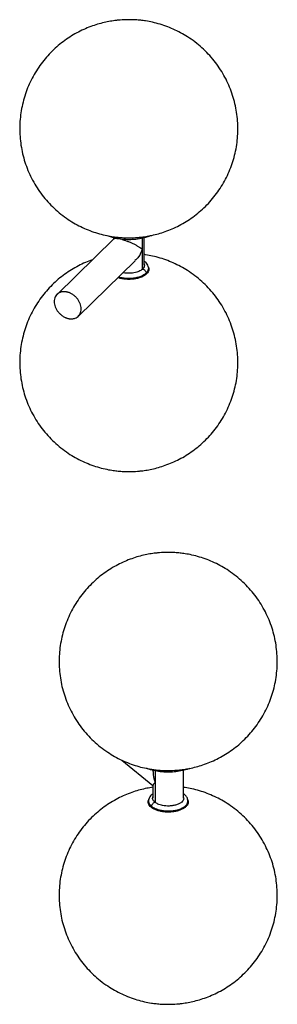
# Paper-space layout '_Trimétrica' of a CAD drawing. Header units: inches. Extents: x -13.5 to 23.6, y -11.6 to 42.2.
# Tile 2 of 4: x 3.1 to 7.7, y -6.5 to 11.3. Entities that reach past the tile are written whole.
import ezdxf

# ---------------------------------------------------------------- set-up
doc = ezdxf.new("R2010")
doc.units = ezdxf.units.IN
doc.header["$MEASUREMENT"] = 0

psp = doc.layouts.new('_Trimétrica')

# ---------------------------------------------------------------- linework, layer by layer
at = {"color": 7, "linetype": 'Continuous', "lineweight": 25}
for p, q in [((4.764, 7.313), (3.74, 6.313)), ((4.643, 7.374), (4.734, 7.343)), ((4.759, 7.338), (4.759, 7.308)), ((5.278, 7.331), (5.278, 6.771)), ((5.31, 6.837), (5.31, 7.338)), ((4.124, 5.918), (5.149, 6.919)), ((5.392, 6.8), (5.386, 6.817)), ((4.909, -2.096), (5.47, -2.555)), ((5.47, -2.279), (5.47, -2.301)), ((5.512, -2.288), (5.512, -2.854)), ((6.021, -2.779), (6.021, -2.278)), ((6.131, -2.244), (6.088, -2.261)), ((5.47, -2.548), (5.47, -2.779)), ((5.393, -2.799), (5.388, -2.816)), ((6.033, -2.709), (6.021, -2.702)), ((6.092, -2.8), (6.09, -2.791)), ((6.102, -2.816), (6.097, -2.799))]:
    psp.add_line(p, q, dxfattribs=at)
for points, knots in [([(5.034, 11.271), (4.982, 11.269), (4.907, 11.268), (4.796, 11.257), (4.701, 11.243), (4.587, 11.22), (4.468, 11.189), (4.344, 11.147), (4.218, 11.095), (4.092, 11.032), (3.968, 10.959), (3.848, 10.875), (3.732, 10.781), (3.623, 10.677), (3.522, 10.565), (3.428, 10.444), (3.344, 10.315), (3.27, 10.18), (3.207, 10.039), (3.155, 9.893), (3.114, 9.743), (3.085, 9.59), (3.068, 9.434), (3.064, 9.278), (3.072, 9.122), (3.093, 8.966), (3.126, 8.812), (3.171, 8.661), (3.228, 8.514), (3.297, 8.372), (3.378, 8.235), (3.47, 8.104), (3.572, 7.981), (3.685, 7.866), (3.808, 7.759), (3.936, 7.666), (4.067, 7.586), (4.198, 7.518), (4.332, 7.461), (4.468, 7.415), (4.601, 7.38), (4.719, 7.358), (4.822, 7.344), (4.923, 7.336), (4.995, 7.334), (5.034, 7.334)], [0, 0, 0, 0, 0.025623, 0.036215, 0.053872, 0.072426, 0.092533, 0.113733, 0.135812, 0.158585, 0.181902, 0.205644, 0.229718, 0.254049, 0.278581, 0.303272, 0.328088, 0.353005, 0.378005, 0.403074, 0.428202, 0.453382, 0.478608, 0.503878, 0.529191, 0.554547, 0.579948, 0.605399, 0.630907, 0.656482, 0.682138, 0.707895, 0.733782, 0.759842, 0.786136, 0.812761, 0.836618, 0.860408, 0.884067, 0.90745, 0.930165, 0.950713, 0.965306, 0.980784, 1, 1, 1, 1]), ([(5.034, 7.334), (5.087, 7.335), (5.162, 7.336), (5.272, 7.347), (5.368, 7.361), (5.482, 7.384), (5.601, 7.416), (5.725, 7.457), (5.851, 7.509), (5.977, 7.572), (6.101, 7.645), (6.221, 7.729), (6.337, 7.823), (6.446, 7.927), (6.547, 8.04), (6.641, 8.161), (6.725, 8.289), (6.799, 8.424), (6.862, 8.565), (6.914, 8.711), (6.955, 8.861), (6.984, 9.015), (7.001, 9.17), (7.005, 9.326), (6.997, 9.483), (6.976, 9.638), (6.943, 9.792), (6.898, 9.943), (6.841, 10.09), (6.772, 10.232), (6.691, 10.369), (6.599, 10.5), (6.497, 10.623), (6.384, 10.738), (6.261, 10.845), (6.133, 10.938), (6.002, 11.019), (5.871, 11.086), (5.737, 11.143), (5.601, 11.189), (5.467, 11.224), (5.35, 11.246), (5.247, 11.26), (5.146, 11.269), (5.074, 11.27), (5.034, 11.271)], [0, 0, 0, 0, 0.025623, 0.036215, 0.053872, 0.072426, 0.092533, 0.113733, 0.135812, 0.158585, 0.181902, 0.205644, 0.229718, 0.254049, 0.278581, 0.303272, 0.328088, 0.353005, 0.378005, 0.403074, 0.428202, 0.453382, 0.478608, 0.503878, 0.529191, 0.554547, 0.579948, 0.605399, 0.630907, 0.656482, 0.682138, 0.707895, 0.733782, 0.759842, 0.786136, 0.812761, 0.836618, 0.860408, 0.884067, 0.90745, 0.930165, 0.950713, 0.965306, 0.980784, 1, 1, 1, 1]), ([(4.734, 7.343), (4.772, 7.334), (4.849, 7.316), (4.974, 7.304), (5.101, 7.304), (5.226, 7.318), (5.336, 7.34), (5.397, 7.363), (5.424, 7.373)], [0, 0, 0, 0, 0.172765, 0.34553, 0.518295, 0.69106, 0.863825, 1, 1, 1, 1]), ([(4.906, 7.302), (4.89, 7.306), (4.859, 7.314), (4.82, 7.32), (4.79, 7.321), (4.769, 7.319), (4.768, 7.312), (4.768, 7.31)], [0, 0, 0, 0, 0.194829, 0.396733, 0.611096, 0.840722, 1, 1, 1, 1]), ([(5.278, 7.125), (5.276, 7.127), (5.273, 7.13), (5.269, 7.133), (5.263, 7.138), (5.257, 7.142), (5.245, 7.151), (5.23, 7.16), (5.204, 7.177), (5.168, 7.197), (5.118, 7.222), (5.073, 7.243), (5.036, 7.258), (5.009, 7.269), (4.982, 7.278), (4.96, 7.286), (4.943, 7.291), (4.93, 7.295), (4.918, 7.299), (4.91, 7.301), (4.906, 7.302)], [0, 0, 0, 0, 0.029623, 0.053849, 0.072678, 0.1109, 0.145005, 0.220463, 0.287248, 0.424184, 0.553992, 0.675617, 0.733922, 0.789341, 0.843858, 0.896501, 0.922651, 0.948578, 0.97434, 1, 1, 1, 1]), ([(5.278, 7.125), (5.259, 7.079), (5.228, 7.002), (5.169, 6.944), (5.146, 6.922)], [0, 0, 0, 0, 0.612057, 1, 1, 1, 1]), ([(4.38, 6.938), (4.369, 6.934), (4.314, 6.916), (4.218, 6.875), (4.092, 6.813), (3.968, 6.739), (3.848, 6.655), (3.732, 6.561), (3.623, 6.458), (3.522, 6.345), (3.428, 6.224), (3.344, 6.096), (3.27, 5.96), (3.207, 5.819), (3.155, 5.673), (3.114, 5.523), (3.085, 5.37), (3.068, 5.215), (3.064, 5.058), (3.072, 4.902), (3.093, 4.746), (3.126, 4.593), (3.171, 4.442), (3.228, 4.295), (3.297, 4.152), (3.378, 4.015), (3.47, 3.885), (3.572, 3.761), (3.685, 3.646), (3.808, 3.54), (3.936, 3.446), (4.067, 3.366), (4.198, 3.299), (4.332, 3.242), (4.468, 3.195), (4.601, 3.161), (4.719, 3.138), (4.822, 3.125), (4.923, 3.116), (4.995, 3.115), (5.034, 3.114)], [0, 0, 0, 0, 0.006531, 0.031281, 0.056808, 0.082945, 0.10956, 0.136545, 0.163819, 0.191319, 0.218996, 0.246814, 0.274745, 0.302769, 0.330871, 0.359038, 0.387263, 0.415541, 0.443868, 0.472242, 0.500665, 0.529139, 0.557668, 0.586262, 0.61493, 0.643689, 0.672562, 0.701581, 0.730792, 0.760267, 0.790112, 0.816855, 0.843523, 0.870043, 0.896255, 0.921718, 0.944751, 0.961109, 0.978459, 1, 1, 1, 1]), ([(5.034, 3.114), (5.087, 3.115), (5.162, 3.117), (5.272, 3.128), (5.368, 3.141), (5.482, 3.164), (5.601, 3.196), (5.725, 3.238), (5.851, 3.29), (5.977, 3.352), (6.101, 3.426), (6.221, 3.51), (6.337, 3.604), (6.446, 3.707), (6.547, 3.82), (6.641, 3.941), (6.725, 4.069), (6.799, 4.205), (6.862, 4.346), (6.914, 4.492), (6.955, 4.642), (6.984, 4.795), (7.001, 4.95), (7.005, 5.107), (6.997, 5.263), (6.976, 5.419), (6.943, 5.572), (6.898, 5.723), (6.841, 5.87), (6.772, 6.013), (6.691, 6.15), (6.599, 6.28), (6.497, 6.403), (6.384, 6.519), (6.261, 6.625), (6.133, 6.719), (6.002, 6.799), (5.871, 6.866), (5.737, 6.923), (5.601, 6.97), (5.467, 7.004), (5.371, 7.023), (5.319, 7.03), (5.31, 7.031)], [0, 0, 0, 0, 0.026823, 0.037911, 0.056395, 0.075817, 0.096866, 0.119058, 0.142171, 0.16601, 0.190419, 0.215273, 0.240473, 0.265943, 0.291624, 0.317471, 0.343449, 0.369533, 0.395703, 0.421946, 0.448251, 0.474609, 0.501016, 0.52747, 0.553967, 0.58051, 0.607101, 0.633743, 0.660446, 0.687218, 0.714075, 0.741038, 0.768137, 0.795417, 0.822942, 0.850814, 0.875788, 0.900692, 0.925458, 0.949936, 0.973714, 0.995225, 1, 1, 1, 1]), ([(5.283, 6.77), (5.268, 6.758), (5.236, 6.732), (5.168, 6.708), (5.098, 6.695), (5.035, 6.692), (4.976, 6.694), (4.943, 6.702), (4.93, 6.704)], [0, 0, 0, 0, 0.192977, 0.437077, 0.579925, 0.734866, 0.899064, 1, 1, 1, 1]), ([(5.31, 6.863), (5.311, 6.862), (5.32, 6.844), (5.316, 6.811), (5.293, 6.782), (5.283, 6.77)], [0, 0, 0, 0, 0.030174, 0.571804, 1, 1, 1, 1]), ([(5.283, 6.77), (5.29, 6.768), (5.297, 6.765), (5.312, 6.756), (5.319, 6.751), (5.331, 6.738), (5.337, 6.731), (5.345, 6.716), (5.348, 6.709), (5.35, 6.702)], [0, 0, 0, 0, 0.25, 0.25, 0.5, 0.5, 0.75, 0.75, 1, 1, 1, 1]), ([(5.386, 6.817), (5.375, 6.844), (5.359, 6.881), (5.32, 6.906), (5.31, 6.912)], [0, 0, 0, 0, 0.736919, 1, 1, 1, 1]), ([(5.35, 6.702), (5.363, 6.718), (5.392, 6.754), (5.398, 6.795), (5.386, 6.817), (5.386, 6.817)], [0, 0, 0, 0, 0.438435, 0.993015, 1, 1, 1, 1]), ([(5.39, 6.8), (5.392, 6.796), (5.399, 6.781), (5.396, 6.752), (5.384, 6.716), (5.365, 6.694), (5.355, 6.683)], [0, 0, 0, 0, 0.091308, 0.394206, 0.697103, 1, 1, 1, 1]), ([(5.355, 6.683), (5.342, 6.672), (5.318, 6.651), (5.267, 6.625), (5.208, 6.605), (5.142, 6.591), (5.072, 6.583), (5.001, 6.583), (4.931, 6.59), (4.875, 6.601), (4.847, 6.611), (4.838, 6.614)], [0, 0, 0, 0, 0.118046, 0.236093, 0.354139, 0.472186, 0.590232, 0.708279, 0.826325, 0.944372, 1, 1, 1, 1]), ([(4.854, 6.63), (4.858, 6.628), (4.887, 6.618), (4.95, 6.608), (5.034, 6.602), (5.115, 6.607), (5.204, 6.623), (5.29, 6.654), (5.332, 6.687), (5.35, 6.702)], [0, 0, 0, 0, 0.0305446, 0.1841344, 0.3331384, 0.473741, 0.6033702, 0.8248806, 1, 1, 1, 1]), ([(3.932, 6.352), (3.929, 6.353), (3.922, 6.354), (3.913, 6.356), (3.903, 6.358), (3.894, 6.359), (3.88, 6.361), (3.861, 6.361), (3.839, 6.36), (3.817, 6.356), (3.79, 6.347), (3.759, 6.331), (3.728, 6.303), (3.705, 6.268), (3.691, 6.227), (3.687, 6.182), (3.691, 6.135), (3.705, 6.086), (3.728, 6.039), (3.759, 5.995), (3.79, 5.962), (3.817, 5.938), (3.839, 5.922), (3.861, 5.908), (3.882, 5.898), (3.9, 5.89), (3.916, 5.884), (3.927, 5.881), (3.932, 5.879)], [0, 0, 0, 0, 0.0125326, 0.0250362, 0.0375301, 0.0500336, 0.0625662, 0.0938388, 0.1251114, 0.1563839, 0.1876565, 0.2501259, 0.3125953, 0.3750647, 0.4375342, 0.5000036, 0.562473, 0.6249424, 0.6874118, 0.7498812, 0.8123507, 0.8436232, 0.8748958, 0.9061683, 0.9374409, 0.9583089, 0.979132, 1, 1, 1, 1]), ([(3.932, 5.879), (3.935, 5.879), (3.942, 5.877), (3.951, 5.875), (3.961, 5.873), (3.97, 5.872), (3.984, 5.871), (4.003, 5.87), (4.025, 5.872), (4.047, 5.876), (4.074, 5.884), (4.105, 5.9), (4.136, 5.928), (4.159, 5.963), (4.173, 6.004), (4.177, 6.049), (4.173, 6.097), (4.159, 6.145), (4.136, 6.192), (4.105, 6.237), (4.074, 6.27), (4.047, 6.293), (4.025, 6.309), (4.003, 6.323), (3.982, 6.333), (3.964, 6.341), (3.948, 6.347), (3.937, 6.35), (3.932, 6.352)], [0, 0, 0, 0, 0.0125326, 0.0250362, 0.0375301, 0.0500336, 0.0625662, 0.0938388, 0.1251114, 0.1563839, 0.1876565, 0.2501259, 0.3125953, 0.3750647, 0.4375342, 0.5000036, 0.562473, 0.6249424, 0.6874118, 0.7498812, 0.8123507, 0.8436232, 0.8748958, 0.9061683, 0.9374409, 0.9583089, 0.979132, 1, 1, 1, 1]), ([(5.745, 1.654), (5.692, 1.653), (5.618, 1.652), (5.507, 1.641), (5.412, 1.627), (5.298, 1.604), (5.178, 1.573), (5.054, 1.531), (4.929, 1.479), (4.803, 1.416), (4.679, 1.343), (4.558, 1.259), (4.443, 1.165), (4.334, 1.061), (4.232, 0.949), (4.139, 0.828), (4.055, 0.699), (3.981, 0.564), (3.918, 0.423), (3.865, 0.277), (3.825, 0.127), (3.796, -0.027), (3.779, -0.182), (3.775, -0.338), (3.783, -0.495), (3.803, -0.65), (3.836, -0.804), (3.882, -0.955), (3.939, -1.102), (4.008, -1.244), (4.089, -1.381), (4.18, -1.512), (4.283, -1.635), (4.396, -1.75), (4.519, -1.857), (4.647, -1.95), (4.778, -2.03), (4.908, -2.098), (5.043, -2.155), (5.179, -2.201), (5.312, -2.236), (5.429, -2.258), (5.533, -2.272), (5.634, -2.281), (5.706, -2.282), (5.745, -2.283)], [0, 0, 0, 0, 0.025623, 0.036215, 0.053872, 0.072426, 0.092533, 0.113733, 0.135812, 0.158585, 0.181902, 0.205644, 0.229718, 0.254049, 0.278581, 0.303272, 0.328088, 0.353005, 0.378005, 0.403074, 0.428202, 0.453382, 0.478608, 0.503878, 0.529191, 0.554547, 0.579948, 0.605399, 0.630907, 0.656482, 0.682138, 0.707895, 0.733782, 0.759842, 0.786136, 0.812761, 0.836618, 0.860408, 0.884067, 0.90745, 0.930165, 0.950713, 0.965306, 0.980784, 1, 1, 1, 1]), ([(5.745, -2.283), (5.798, -2.281), (5.873, -2.28), (5.983, -2.269), (6.079, -2.255), (6.193, -2.232), (6.312, -2.201), (6.436, -2.159), (6.562, -2.107), (6.688, -2.044), (6.812, -1.971), (6.932, -1.887), (7.047, -1.793), (7.156, -1.689), (7.258, -1.577), (7.351, -1.456), (7.435, -1.327), (7.509, -1.192), (7.573, -1.051), (7.625, -0.905), (7.666, -0.755), (7.695, -0.602), (7.711, -0.446), (7.716, -0.29), (7.707, -0.134), (7.687, 0.022), (7.654, 0.176), (7.609, 0.327), (7.551, 0.474), (7.482, 0.616), (7.402, 0.753), (7.31, 0.884), (7.208, 1.007), (7.095, 1.122), (6.971, 1.229), (6.843, 1.322), (6.713, 1.402), (6.582, 1.47), (6.447, 1.527), (6.311, 1.573), (6.178, 1.608), (6.061, 1.63), (5.958, 1.644), (5.856, 1.653), (5.785, 1.654), (5.745, 1.654)], [0, 0, 0, 0, 0.025623, 0.036215, 0.053872, 0.072426, 0.092533, 0.113733, 0.135812, 0.158585, 0.181902, 0.205644, 0.229718, 0.254049, 0.278581, 0.303272, 0.328088, 0.353005, 0.378005, 0.403074, 0.428202, 0.453382, 0.478608, 0.503878, 0.529191, 0.554547, 0.579948, 0.605399, 0.630907, 0.656482, 0.682138, 0.707895, 0.733782, 0.759842, 0.786136, 0.812761, 0.836618, 0.860408, 0.884067, 0.90745, 0.930165, 0.950713, 0.965306, 0.980784, 1, 1, 1, 1]), ([(6.088, -2.261), (6.051, -2.271), (5.977, -2.292), (5.854, -2.309), (5.728, -2.314), (5.601, -2.306), (5.482, -2.284), (5.398, -2.262), (5.361, -2.245), (5.355, -2.243)], [0, 0, 0, 0, 0.161693, 0.323385, 0.485078, 0.646771, 0.808463, 0.970156, 1, 1, 1, 1]), ([(5.475, -2.301), (5.474, -2.32), (5.469, -2.386), (5.494, -2.453), (5.512, -2.5)], [0, 0, 0, 0, 0.285226, 1, 1, 1, 1]), ([(5.47, -2.585), (5.451, -2.588), (5.394, -2.595), (5.298, -2.616), (5.178, -2.647), (5.054, -2.689), (4.929, -2.741), (4.803, -2.803), (4.679, -2.877), (4.558, -2.961), (4.443, -3.055), (4.334, -3.158), (4.232, -3.271), (4.139, -3.392), (4.055, -3.521), (3.981, -3.656), (3.918, -3.797), (3.865, -3.943), (3.825, -4.093), (3.796, -4.246), (3.779, -4.401), (3.775, -4.558), (3.783, -4.714), (3.803, -4.87), (3.836, -5.024), (3.882, -5.174), (3.939, -5.322), (4.008, -5.464), (4.089, -5.601), (4.18, -5.731), (4.283, -5.855), (4.396, -5.97), (4.519, -6.077), (4.647, -6.17), (4.778, -6.25), (4.908, -6.317), (5.043, -6.375), (5.179, -6.421), (5.312, -6.456), (5.429, -6.478), (5.533, -6.491), (5.634, -6.5), (5.706, -6.502), (5.745, -6.502)], [0, 0, 0, 0, 0.009571, 0.028993, 0.050042, 0.072234, 0.095348, 0.119186, 0.143595, 0.168449, 0.19365, 0.21912, 0.244801, 0.270648, 0.296626, 0.32271, 0.348881, 0.375124, 0.401429, 0.427787, 0.454195, 0.480648, 0.507146, 0.533689, 0.560279, 0.586922, 0.613625, 0.640397, 0.667254, 0.694217, 0.721317, 0.748597, 0.776122, 0.803993, 0.828968, 0.853872, 0.878638, 0.903116, 0.926895, 0.948405, 0.963681, 0.979884, 1, 1, 1, 1]), ([(5.512, -2.5), (5.494, -2.515), (5.469, -2.536), (5.474, -2.545), (5.475, -2.548)], [0, 0, 0, 0, 0.7147743, 1, 1, 1, 1]), ([(5.745, -6.502), (5.798, -6.501), (5.873, -6.499), (5.983, -6.488), (6.079, -6.475), (6.193, -6.452), (6.312, -6.42), (6.436, -6.379), (6.562, -6.327), (6.688, -6.264), (6.812, -6.19), (6.932, -6.107), (7.047, -6.013), (7.156, -5.909), (7.258, -5.796), (7.351, -5.675), (7.435, -5.547), (7.509, -5.412), (7.573, -5.27), (7.625, -5.124), (7.666, -4.974), (7.695, -4.821), (7.711, -4.666), (7.716, -4.51), (7.707, -4.353), (7.687, -4.198), (7.654, -4.044), (7.609, -3.893), (7.551, -3.746), (7.482, -3.603), (7.402, -3.466), (7.31, -3.336), (7.208, -3.213), (7.095, -3.097), (6.971, -2.991), (6.843, -2.897), (6.713, -2.817), (6.582, -2.75), (6.447, -2.693), (6.311, -2.646), (6.178, -2.612), (6.081, -2.593), (6.03, -2.586), (6.021, -2.585)], [0, 0, 0, 0, 0.026823, 0.037911, 0.056395, 0.075817, 0.096866, 0.119058, 0.142171, 0.16601, 0.190419, 0.215273, 0.240473, 0.265943, 0.291624, 0.317471, 0.343449, 0.369533, 0.395703, 0.421946, 0.448251, 0.474609, 0.501016, 0.52747, 0.553967, 0.58051, 0.607101, 0.633743, 0.660446, 0.687218, 0.714075, 0.741038, 0.768137, 0.795417, 0.822942, 0.850814, 0.875788, 0.900692, 0.925458, 0.949936, 0.973714, 0.995225, 1, 1, 1, 1]), ([(5.439, -2.946), (5.427, -2.935), (5.404, -2.914), (5.386, -2.878), (5.38, -2.845), (5.387, -2.825), (5.389, -2.816)], [0, 0, 0, 0, 0.2714702, 0.5429404, 0.8144106, 1, 1, 1, 1]), ([(5.395, -2.8), (5.393, -2.804), (5.382, -2.83), (5.393, -2.876), (5.428, -2.911), (5.443, -2.927)], [0, 0, 0, 0, 0.110393, 0.607222, 1, 1, 1, 1]), ([(5.47, -2.703), (5.459, -2.71), (5.421, -2.735), (5.405, -2.772), (5.393, -2.799)], [0, 0, 0, 0, 0.265344, 1, 1, 1, 1]), ([(6.102, -2.816), (6.105, -2.828), (6.11, -2.852), (6.1, -2.888), (6.078, -2.923), (6.042, -2.955), (5.996, -2.983), (5.939, -3.005), (5.875, -3.022), (5.806, -3.031), (5.735, -3.034), (5.664, -3.029), (5.597, -3.018), (5.535, -2.999), (5.48, -2.976), (5.452, -2.956), (5.439, -2.946)], [0, 0, 0, 0, 0.068963, 0.140581, 0.2122, 0.283818, 0.355436, 0.427054, 0.498672, 0.570291, 0.641909, 0.713527, 0.785145, 0.856764, 0.928382, 1, 1, 1, 1]), ([(5.443, -2.927), (5.464, -2.941), (5.51, -2.972), (5.6, -2.999), (5.691, -3.012), (5.773, -3.014), (5.857, -3.005), (5.937, -2.986), (6.005, -2.957), (6.057, -2.922), (6.088, -2.883), (6.106, -2.842), (6.097, -2.814), (6.092, -2.8)], [0, 0, 0, 0, 0.1034696, 0.2343495, 0.3109412, 0.3940165, 0.4820559, 0.5728048, 0.6635537, 0.751593, 0.8346683, 0.91126, 1, 1, 1, 1]), ([(5.508, -2.856), (5.496, -2.844), (5.468, -2.816), (5.46, -2.78), (5.468, -2.76), (5.47, -2.756)], [0, 0, 0, 0, 0.394192, 0.89281, 1, 1, 1, 1]), ([(6.021, -2.77), (6.023, -2.777), (6.028, -2.794), (6.015, -2.822), (5.991, -2.852), (5.95, -2.88), (5.896, -2.902), (5.833, -2.918), (5.767, -2.924), (5.703, -2.923), (5.631, -2.913), (5.56, -2.892), (5.524, -2.867), (5.508, -2.856)], [0, 0, 0, 0, 0.055342, 0.134741, 0.220861, 0.312127, 0.406202, 0.500276, 0.591542, 0.677663, 0.757061, 0.892738, 1, 1, 1, 1]), ([(6.032, -2.71), (6.03, -2.707), (6.026, -2.703), (6.022, -2.702), (6.021, -2.702)], [0, 0, 0, 0, 0.831607, 1, 1, 1, 1]), ([(6.096, -2.796), (6.089, -2.779), (6.075, -2.749), (6.046, -2.721), (6.033, -2.709)], [0, 0, 0, 0, 0.5413289, 1, 1, 1, 1]), ([(5.508, -2.856), (5.501, -2.858), (5.494, -2.861), (5.48, -2.871), (5.473, -2.876), (5.461, -2.889), (5.456, -2.897), (5.448, -2.912), (5.445, -2.92), (5.443, -2.927)], [0, 0, 0, 0, 0.25, 0.25, 0.5, 0.5, 0.75, 0.75, 1, 1, 1, 1])]:
    psp.add_open_spline(points, degree=3, knots=knots, dxfattribs=at)

doc.saveas('drawing.dxf')
